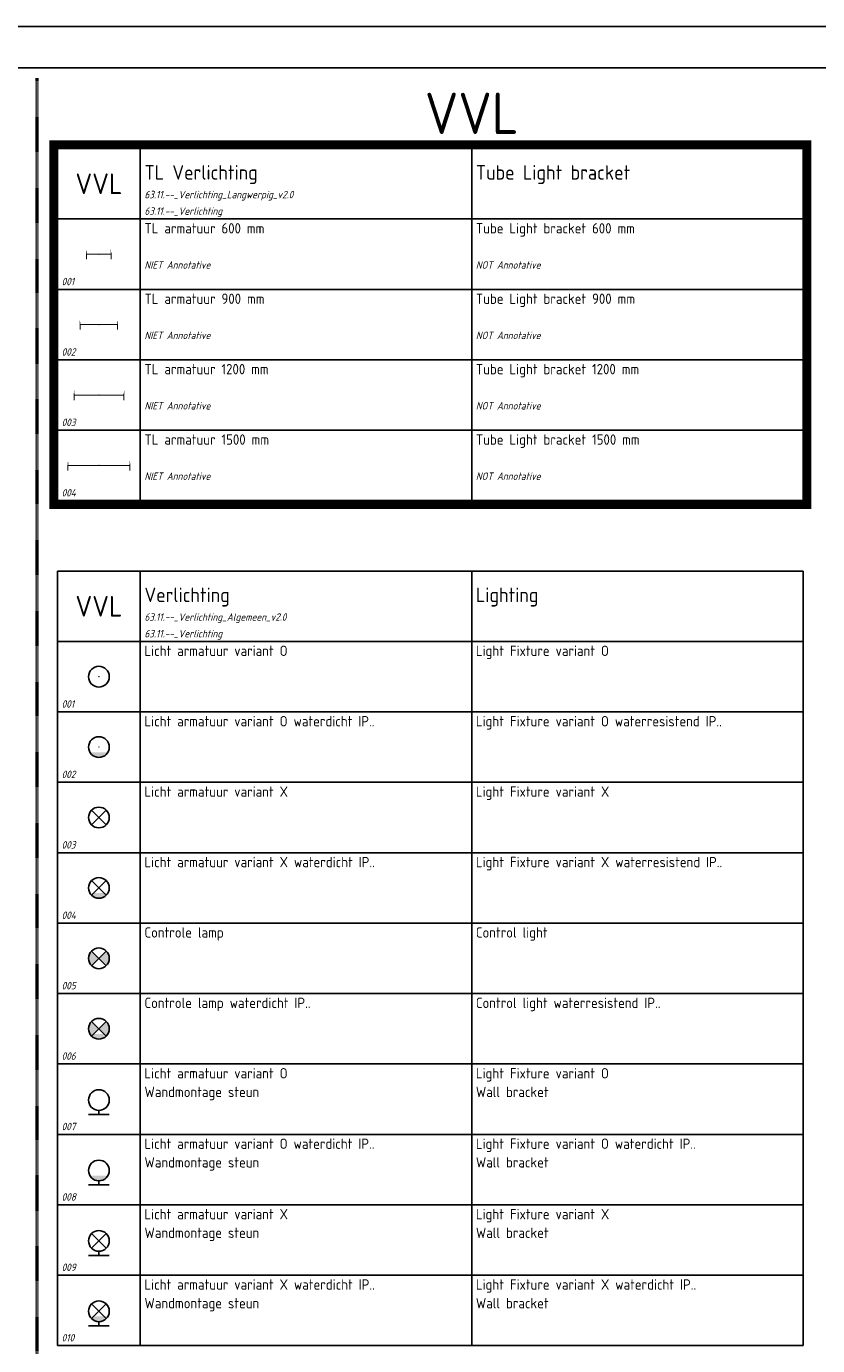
# Model space of a CAD drawing. Header units: millimetres. Extents: x 0 to 160900, y 0 to 84100.
# Tile 5 of 26: x 21250 to 40350, y 52250 to 84100. Entities that reach past the tile are written whole.
import ezdxf
from ezdxf.enums import TextEntityAlignment as Align

# ---------------------------------------------------------------- set-up
doc = ezdxf.new("R2010")
doc.units = ezdxf.units.MM
doc.header["$PDMODE"] = 35
doc.header["$PDSIZE"] = 1
doc.linetypes.add('RVB_ALG_1xLong_1xDot', pattern=[12, 6, -3, 0, -3])
doc.layers.add('63.11.--_Verlichting', color=3, linetype='Continuous')
doc.layers.add('RVB_ALG_RENVOOI', color=2, linetype='Continuous')
for name, color, linetype, plot, transparency in [('RVB_ALG_TEKENBLAD_HULP', 200, 'Continuous', False, 0.5), ('RVB_ALG_TEKENBLAD_POINTS', 200, 'Continuous', False, 0.5), ('RVB_ALG_VIEWPORT', 200, 'Continuous', False, 0.5)]:
    doc.layers.add(name, color=color, linetype=linetype, plot=plot, transparency=transparency)
doc.styles.add('RVB_TXT', font='isocp.shx')

# ---------------------------------------------------------------- blocks, each defined once
blk = doc.blocks.new('*U83')
at = {"color": 0, "linetype": 'Continuous', "lineweight": -2, "transparency": 16777216, "const_width": 25, "flags": 128}
for points in [[(-300, 125), (-300, -125)], [(300, 125), (300, -125)]]:
    blk.add_lwpolyline(points, close=True, dxfattribs=at)
blk.add_lwpolyline([(-300, 0), (300, 0)], dxfattribs=at)
at = {"layer": 'RVB_ALG_TEKENBLAD_HULP', "transparency": 16777216}
blk.add_point((0, 0), dxfattribs=at)
at = {"color": 2, "linetype": 'Continuous', "lineweight": -2, "transparency": 16777216, "style": 'RVB_TXT'}
blk.add_attdef('E_CODE', text='', height=250, dxfattribs=at).set_placement((-300, 300), align=Align.MIDDLE_CENTER)
at = {"color": 1, "linetype": 'Continuous', "lineweight": -2, "transparency": 16777216, "style": 'RVB_TXT'}
for tag, p in [('E_SLET', (300, 300)), ('E_VRD', (-300, -300)), ('E_GRP', (300, -300))]:
    blk.add_attdef(tag, text='', height=180, dxfattribs=at).set_placement(p, align=Align.MIDDLE_CENTER)
blk = doc.blocks.new('*U82')
at = {"color": 0, "linetype": 'Continuous', "lineweight": -2, "transparency": 16777216, "const_width": 25, "flags": 128}
for points in [[(-450, 125), (-450, -125)], [(450, 125), (450, -125)]]:
    blk.add_lwpolyline(points, close=True, dxfattribs=at)
blk.add_lwpolyline([(-450, 0), (450, 0)], dxfattribs=at)
at = {"layer": 'RVB_ALG_TEKENBLAD_HULP', "transparency": 16777216}
blk.add_point((0, 0), dxfattribs=at)
at = {"color": 2, "linetype": 'Continuous', "lineweight": -2, "transparency": 16777216, "style": 'RVB_TXT'}
blk.add_attdef('E_CODE', text='', height=250, dxfattribs=at).set_placement((-300, 300), align=Align.MIDDLE_CENTER)
at = {"color": 1, "linetype": 'Continuous', "lineweight": -2, "transparency": 16777216, "style": 'RVB_TXT'}
for tag, p in [('E_SLET', (300, 300)), ('E_VRD', (-300, -300)), ('E_GRP', (300, -300))]:
    blk.add_attdef(tag, text='', height=180, dxfattribs=at).set_placement(p, align=Align.MIDDLE_CENTER)
blk = doc.blocks.new('*U81')
at = {"color": 0, "linetype": 'Continuous', "lineweight": -2, "transparency": 16777216, "const_width": 25, "flags": 128}
for points in [[(-600, 125), (-600, -125)], [(600, 125), (600, -125)]]:
    blk.add_lwpolyline(points, close=True, dxfattribs=at)
blk.add_lwpolyline([(-600, 0), (600, 0)], dxfattribs=at)
at = {"layer": 'RVB_ALG_TEKENBLAD_HULP', "transparency": 16777216}
blk.add_point((0, 0), dxfattribs=at)
at = {"color": 2, "linetype": 'Continuous', "lineweight": -2, "transparency": 16777216, "style": 'RVB_TXT'}
blk.add_attdef('E_CODE', text='', height=250, dxfattribs=at).set_placement((-300, 300), align=Align.MIDDLE_CENTER)
at = {"color": 1, "linetype": 'Continuous', "lineweight": -2, "transparency": 16777216, "style": 'RVB_TXT'}
for tag, p in [('E_SLET', (300, 300)), ('E_VRD', (-300, -300)), ('E_GRP', (300, -300))]:
    blk.add_attdef(tag, text='', height=180, dxfattribs=at).set_placement(p, align=Align.MIDDLE_CENTER)
blk = doc.blocks.new('*U80')
at = {"color": 0, "linetype": 'Continuous', "lineweight": -2, "transparency": 16777216, "const_width": 25, "flags": 128}
for points in [[(-750, 125), (-750, -125)], [(750, 125), (750, -125)]]:
    blk.add_lwpolyline(points, close=True, dxfattribs=at)
blk.add_lwpolyline([(-750, 0), (750, 0)], dxfattribs=at)
at = {"layer": 'RVB_ALG_TEKENBLAD_HULP', "transparency": 16777216}
blk.add_point((0, 0), dxfattribs=at)
at = {"color": 2, "linetype": 'Continuous', "lineweight": -2, "transparency": 16777216, "style": 'RVB_TXT'}
blk.add_attdef('E_CODE', text='', height=250, dxfattribs=at).set_placement((-300, 300), align=Align.MIDDLE_CENTER)
at = {"color": 1, "linetype": 'Continuous', "lineweight": -2, "transparency": 16777216, "style": 'RVB_TXT'}
for tag, p in [('E_SLET', (300, 300)), ('E_VRD', (-300, -300)), ('E_GRP', (300, -300))]:
    blk.add_attdef(tag, text='', height=180, dxfattribs=at).set_placement(p, align=Align.MIDDLE_CENTER)
blk = doc.blocks.new('*U197')
at = {"color": 0, "linetype": 'Continuous', "lineweight": -2, "transparency": 16777216}
blk.add_circle((0, 0), 2.5, dxfattribs=at)
at = {"layer": 'RVB_ALG_TEKENBLAD_POINTS', "transparency": 16777216}
blk.add_point((0, 0), dxfattribs=at)
at = {"color": 2, "linetype": 'Continuous', "lineweight": -2, "transparency": 16777216, "style": 'RVB_TXT'}
blk.add_attdef('E_CODE', text='', height=2.5, dxfattribs=at).set_placement((6, 9), align=Align.MIDDLE_CENTER)
at = {"color": 1, "linetype": 'Continuous', "lineweight": -2, "transparency": 16777216, "style": 'RVB_TXT'}
for tag, p in [('E_VRD', (6, 6)), ('E_GRP', (6, 3)), ('E_SLET', (6, 0))]:
    blk.add_attdef(tag, text='', height=1.8, dxfattribs=at).set_placement(p, align=Align.MIDDLE_CENTER)
blk = doc.blocks.new('*U210')
at = {"linetype": 'Continuous', "lineweight": -2, "transparency": 16777216}
h = blk.add_hatch(color=1, dxfattribs=at)
h.dxf.hatch_style = 1
edge = h.paths.add_edge_path()
edge.add_arc((0, 0), 2.5, 210, 330, ccw=False)
edge.add_line((-2.17, -1.25), (2.17, -1.25))
at = {"color": 0, "linetype": 'Continuous', "lineweight": -2, "transparency": 16777216}
blk.add_circle((0, 0), 2.5, dxfattribs=at)
at = {"layer": 'RVB_ALG_TEKENBLAD_POINTS', "transparency": 16777216}
blk.add_point((0, 0), dxfattribs=at)
at = {"color": 2, "linetype": 'Continuous', "lineweight": -2, "transparency": 16777216, "style": 'RVB_TXT'}
blk.add_attdef('E_CODE', text='', height=2.5, dxfattribs=at).set_placement((6, 9), align=Align.MIDDLE_CENTER)
at = {"color": 1, "linetype": 'Continuous', "lineweight": -2, "transparency": 16777216, "style": 'RVB_TXT'}
for tag, p in [('E_VRD', (6, 6)), ('E_GRP', (6, 3)), ('E_SLET', (6, 0))]:
    blk.add_attdef(tag, text='', height=1.8, dxfattribs=at).set_placement(p, align=Align.MIDDLE_CENTER)
blk = doc.blocks.new('*U209')
at = {"color": 1, "linetype": 'Continuous', "lineweight": -2, "transparency": 16777216}
for p, q in [((-1.77, 1.77), (1.77, -1.77)), ((-1.77, -1.77), (1.77, 1.77))]:
    blk.add_line(p, q, dxfattribs=at)
at = {"color": 0, "linetype": 'Continuous', "lineweight": -2, "transparency": 16777216}
blk.add_circle((0, 0), 2.5, dxfattribs=at)
at = {"layer": 'RVB_ALG_TEKENBLAD_POINTS', "transparency": 16777216}
blk.add_point((0, 0), dxfattribs=at)
at = {"color": 2, "linetype": 'Continuous', "lineweight": -2, "transparency": 16777216, "style": 'RVB_TXT'}
blk.add_attdef('E_CODE', text='', height=2.5, dxfattribs=at).set_placement((6, 9), align=Align.MIDDLE_CENTER)
at = {"color": 1, "linetype": 'Continuous', "lineweight": -2, "transparency": 16777216, "style": 'RVB_TXT'}
for tag, p in [('E_VRD', (6, 6)), ('E_GRP', (6, 3)), ('E_SLET', (6, 0))]:
    blk.add_attdef(tag, text='', height=1.8, dxfattribs=at).set_placement(p, align=Align.MIDDLE_CENTER)
blk = doc.blocks.new('*U208')
at = {"linetype": 'Continuous', "lineweight": -2, "transparency": 16777216}
h = blk.add_hatch(color=1, dxfattribs=at)
h.dxf.hatch_style = 1
edge = h.paths.add_edge_path()
edge.add_arc((0, 0), 2.5, 210, 330, ccw=False)
edge.add_line((-2.17, -1.25), (2.17, -1.25))
at = {"color": 1, "linetype": 'Continuous', "lineweight": -2, "transparency": 16777216}
for p, q in [((-1.77, 1.77), (1.77, -1.77)), ((-1.77, -1.77), (1.77, 1.77))]:
    blk.add_line(p, q, dxfattribs=at)
at = {"color": 0, "linetype": 'Continuous', "lineweight": -2, "transparency": 16777216}
blk.add_circle((0, 0), 2.5, dxfattribs=at)
at = {"layer": 'RVB_ALG_TEKENBLAD_POINTS', "transparency": 16777216}
blk.add_point((0, 0), dxfattribs=at)
at = {"color": 2, "linetype": 'Continuous', "lineweight": -2, "transparency": 16777216, "style": 'RVB_TXT'}
blk.add_attdef('E_CODE', text='', height=2.5, dxfattribs=at).set_placement((6, 9), align=Align.MIDDLE_CENTER)
at = {"color": 1, "linetype": 'Continuous', "lineweight": -2, "transparency": 16777216, "style": 'RVB_TXT'}
for tag, p in [('E_VRD', (6, 6)), ('E_GRP', (6, 3)), ('E_SLET', (6, 0))]:
    blk.add_attdef(tag, text='', height=1.8, dxfattribs=at).set_placement(p, align=Align.MIDDLE_CENTER)
blk = doc.blocks.new('*U207')
at = {"linetype": 'Continuous', "lineweight": -2, "transparency": 16777216}
h = blk.add_hatch(color=1, dxfattribs=at)
h.dxf.hatch_style = 1
edge = h.paths.add_edge_path()
edge.add_line((-1.77, -1.77), (0, 0))
edge.add_line((0, 0), (-1.77, 1.77))
edge.add_arc((0, 0), 2.5, 135, 225)
edge = h.paths.add_edge_path()
edge.add_arc((0, 0), 2.5, 315, 405)
edge.add_line((1.77, 1.77), (0, 0))
edge.add_line((0, 0), (1.77, -1.77))
at = {"color": 1, "linetype": 'Continuous', "lineweight": -2, "transparency": 16777216}
for p, q in [((-1.77, 1.77), (1.77, -1.77)), ((-1.77, -1.77), (1.77, 1.77))]:
    blk.add_line(p, q, dxfattribs=at)
at = {"color": 0, "linetype": 'Continuous', "lineweight": -2, "transparency": 16777216}
blk.add_circle((0, 0), 2.5, dxfattribs=at)
at = {"layer": 'RVB_ALG_TEKENBLAD_POINTS', "transparency": 16777216}
blk.add_point((0, 0), dxfattribs=at)
at = {"color": 2, "linetype": 'Continuous', "lineweight": -2, "transparency": 16777216, "style": 'RVB_TXT'}
blk.add_attdef('E_CODE', text='', height=2.5, dxfattribs=at).set_placement((6, 9), align=Align.MIDDLE_CENTER)
at = {"color": 1, "linetype": 'Continuous', "lineweight": -2, "transparency": 16777216, "style": 'RVB_TXT'}
for tag, p in [('E_VRD', (6, 6)), ('E_GRP', (6, 3)), ('E_SLET', (6, 0))]:
    blk.add_attdef(tag, text='', height=1.8, dxfattribs=at).set_placement(p, align=Align.MIDDLE_CENTER)
blk = doc.blocks.new('*U206')
at = {"linetype": 'Continuous', "lineweight": -2, "transparency": 16777216}
h = blk.add_hatch(color=1, dxfattribs=at)
h.dxf.hatch_style = 1
edge = h.paths.add_edge_path()
edge.add_line((-1.77, -1.77), (0, 0))
edge.add_line((0, 0), (-1.77, 1.77))
edge.add_arc((0, 0), 2.5, 135, 225)
edge = h.paths.add_edge_path()
edge.add_arc((0, 0), 2.5, 315, 405)
edge.add_line((1.77, 1.77), (0, 0))
edge.add_line((0, 0), (1.77, -1.77))
h = blk.add_hatch(color=1, dxfattribs=at)
h.dxf.hatch_style = 1
edge = h.paths.add_edge_path()
edge.add_arc((0, 0), 2.5, 210, 330, ccw=False)
edge.add_line((-2.17, -1.25), (2.17, -1.25))
at = {"color": 1, "linetype": 'Continuous', "lineweight": -2, "transparency": 16777216}
for p, q in [((-1.77, 1.77), (1.77, -1.77)), ((-1.77, -1.77), (1.77, 1.77))]:
    blk.add_line(p, q, dxfattribs=at)
at = {"color": 0, "linetype": 'Continuous', "lineweight": -2, "transparency": 16777216}
blk.add_circle((0, 0), 2.5, dxfattribs=at)
at = {"layer": 'RVB_ALG_TEKENBLAD_POINTS', "transparency": 16777216}
blk.add_point((0, 0), dxfattribs=at)
at = {"color": 2, "linetype": 'Continuous', "lineweight": -2, "transparency": 16777216, "style": 'RVB_TXT'}
blk.add_attdef('E_CODE', text='', height=2.5, dxfattribs=at).set_placement((6, 9), align=Align.MIDDLE_CENTER)
at = {"color": 1, "linetype": 'Continuous', "lineweight": -2, "transparency": 16777216, "style": 'RVB_TXT'}
for tag, p in [('E_VRD', (6, 6)), ('E_GRP', (6, 3)), ('E_SLET', (6, 0))]:
    blk.add_attdef(tag, text='', height=1.8, dxfattribs=at).set_placement(p, align=Align.MIDDLE_CENTER)
blk = doc.blocks.new('*U205')
at = {"color": 0, "linetype": 'Continuous', "lineweight": -2, "transparency": 16777216}
for p, q in [((0, 1), (0, 0)), ((-2.5, 0), (2.5, 0))]:
    blk.add_line(p, q, dxfattribs=at)
blk.add_circle((0, 3.5), 2.5, dxfattribs=at)
at = {"layer": 'RVB_ALG_TEKENBLAD_POINTS', "transparency": 16777216}
blk.add_point((0, 0), dxfattribs=at)
at = {"color": 2, "linetype": 'Continuous', "lineweight": -2, "transparency": 16777216, "style": 'RVB_TXT'}
blk.add_attdef('E_CODE', text='', height=2.5, dxfattribs=at).set_placement((6, 9), align=Align.MIDDLE_CENTER)
at = {"color": 1, "linetype": 'Continuous', "lineweight": -2, "transparency": 16777216, "style": 'RVB_TXT'}
for tag, p in [('E_VRD', (6, 6)), ('E_GRP', (6, 3)), ('E_SLET', (6, 0))]:
    blk.add_attdef(tag, text='', height=1.8, dxfattribs=at).set_placement(p, align=Align.MIDDLE_CENTER)
blk = doc.blocks.new('*U204')
at = {"linetype": 'Continuous', "lineweight": -2, "transparency": 16777216}
h = blk.add_hatch(color=1, dxfattribs=at)
h.dxf.hatch_style = 1
edge = h.paths.add_edge_path()
edge.add_arc((0, 3.5), 2.5, 210, 330, ccw=False)
edge.add_line((-2.17, 2.25), (2.17, 2.25))
at = {"color": 0, "linetype": 'Continuous', "lineweight": -2, "transparency": 16777216}
for p, q in [((0, 1), (0, 0)), ((-2.5, 0), (2.5, 0))]:
    blk.add_line(p, q, dxfattribs=at)
blk.add_circle((0, 3.5), 2.5, dxfattribs=at)
at = {"layer": 'RVB_ALG_TEKENBLAD_POINTS', "transparency": 16777216}
blk.add_point((0, 0), dxfattribs=at)
at = {"color": 2, "linetype": 'Continuous', "lineweight": -2, "transparency": 16777216, "style": 'RVB_TXT'}
blk.add_attdef('E_CODE', text='', height=2.5, dxfattribs=at).set_placement((6, 9), align=Align.MIDDLE_CENTER)
at = {"color": 1, "linetype": 'Continuous', "lineweight": -2, "transparency": 16777216, "style": 'RVB_TXT'}
for tag, p in [('E_VRD', (6, 6)), ('E_GRP', (6, 3)), ('E_SLET', (6, 0))]:
    blk.add_attdef(tag, text='', height=1.8, dxfattribs=at).set_placement(p, align=Align.MIDDLE_CENTER)
blk = doc.blocks.new('*U203')
at = {"color": 1, "linetype": 'Continuous', "lineweight": -2, "transparency": 16777216}
for p, q in [((-1.77, 5.27), (1.77, 1.73)), ((-1.77, 1.73), (1.77, 5.27))]:
    blk.add_line(p, q, dxfattribs=at)
at = {"color": 0, "linetype": 'Continuous', "lineweight": -2, "transparency": 16777216}
for p, q in [((0, 1), (0, 0)), ((-2.5, 0), (2.5, 0))]:
    blk.add_line(p, q, dxfattribs=at)
blk.add_circle((0, 3.5), 2.5, dxfattribs=at)
at = {"layer": 'RVB_ALG_TEKENBLAD_POINTS', "transparency": 16777216}
blk.add_point((0, 0), dxfattribs=at)
at = {"color": 2, "linetype": 'Continuous', "lineweight": -2, "transparency": 16777216, "style": 'RVB_TXT'}
blk.add_attdef('E_CODE', text='', height=2.5, dxfattribs=at).set_placement((6, 9), align=Align.MIDDLE_CENTER)
at = {"color": 1, "linetype": 'Continuous', "lineweight": -2, "transparency": 16777216, "style": 'RVB_TXT'}
for tag, p in [('E_VRD', (6, 6)), ('E_GRP', (6, 3)), ('E_SLET', (6, 0))]:
    blk.add_attdef(tag, text='', height=1.8, dxfattribs=at).set_placement(p, align=Align.MIDDLE_CENTER)
blk = doc.blocks.new('*U202')
at = {"linetype": 'Continuous', "lineweight": -2, "transparency": 16777216}
h = blk.add_hatch(color=1, dxfattribs=at)
h.dxf.hatch_style = 1
edge = h.paths.add_edge_path()
edge.add_arc((0, 3.5), 2.5, 210, 330, ccw=False)
edge.add_line((-2.17, 2.25), (2.17, 2.25))
at = {"color": 1, "linetype": 'Continuous', "lineweight": -2, "transparency": 16777216}
for p, q in [((-1.77, 5.27), (1.77, 1.73)), ((-1.77, 1.73), (1.77, 5.27))]:
    blk.add_line(p, q, dxfattribs=at)
at = {"color": 0, "linetype": 'Continuous', "lineweight": -2, "transparency": 16777216}
for p, q in [((0, 1), (0, 0)), ((-2.5, 0), (2.5, 0))]:
    blk.add_line(p, q, dxfattribs=at)
blk.add_circle((0, 3.5), 2.5, dxfattribs=at)
at = {"layer": 'RVB_ALG_TEKENBLAD_POINTS', "transparency": 16777216}
blk.add_point((0, 0), dxfattribs=at)
at = {"color": 2, "linetype": 'Continuous', "lineweight": -2, "transparency": 16777216, "style": 'RVB_TXT'}
blk.add_attdef('E_CODE', text='', height=2.5, dxfattribs=at).set_placement((6, 9), align=Align.MIDDLE_CENTER)
at = {"color": 1, "linetype": 'Continuous', "lineweight": -2, "transparency": 16777216, "style": 'RVB_TXT'}
for tag, p in [('E_VRD', (6, 6)), ('E_GRP', (6, 3)), ('E_SLET', (6, 0))]:
    blk.add_attdef(tag, text='', height=1.8, dxfattribs=at).set_placement(p, align=Align.MIDDLE_CENTER)
blk = doc.blocks.new('*U75')
at = {"layer": 'RVB_ALG_RENVOOI', "linetype": 'Continuous', "transparency": 16777216}
for p, q in [((0, 0), (0, 1700)), ((10000, 1700), (0, 1700)), ((2000, 0), (2000, 1700)), ((10000, 0), (10000, 1700)), ((18000, 1700), (10000, 1700)), ((18000, 0), (18000, 1700)), ((10000, 0), (0, 0)), ((18000, 0), (10000, 0))]:
    blk.add_line(p, q, dxfattribs=at)
at = {"layer": 'RVB_ALG_RENVOOI', "color": 3, "linetype": 'Continuous', "lineweight": 35, "transparency": 16777216, "style": 'RVB_TXT'}
for tag, p in [('E_TITEL_NL', (2100, 950)), ('E_TITEL_EN', (10100, 950))]:
    blk.add_attdef(tag, p, '', height=350, dxfattribs=at)
at = {"layer": 'RVB_ALG_RENVOOI', "color": 4, "linetype": 'Continuous', "lineweight": 50, "transparency": 16777216, "style": 'RVB_TXT'}
blk.add_attdef('E_ICODE', text='', height=500, dxfattribs=at).set_placement((1000, 850), align=Align.MIDDLE_CENTER)
at = {"layer": 'RVB_ALG_RENVOOI', "color": 254, "linetype": 'Continuous', "lineweight": 18, "transparency": 16777216, "style": 'RVB_TXT', "oblique": 15}
for tag, p in [('E_BLOCK', (2100, 500)), ('E_LAYER', (2100, 100))]:
    blk.add_attdef(tag, p, '', height=180, dxfattribs=at)
blk = doc.blocks.new('*U73')
at = {"layer": 'RVB_ALG_RENVOOI', "linetype": 'Continuous', "transparency": 16777216}
for p, q in [((0, 0), (0, 1700)), ((10000, 1700), (0, 1700)), ((2000, 0), (2000, 1700)), ((10000, 0), (10000, 1700)), ((18000, 1700), (10000, 1700)), ((18000, 0), (18000, 1700)), ((10000, 0), (0, 0)), ((18000, 0), (10000, 0))]:
    blk.add_line(p, q, dxfattribs=at)
at = {"layer": 'RVB_ALG_RENVOOI', "color": 2, "linetype": 'Continuous', "lineweight": 25, "transparency": 16777216, "style": 'RVB_TXT'}
for tag, p in [('E_OMS_NL_1', (2100, 1350)), ('E_OMS_EN_1', (10100, 1350)), ('E_OMS_NL_2', (2100, 900)), ('E_OMS_EN_2', (10100, 900))]:
    blk.add_attdef(tag, p, '', height=250, dxfattribs=at)
at = {"layer": 'RVB_ALG_RENVOOI', "color": 210, "linetype": 'Continuous', "lineweight": 18, "transparency": 16777216, "style": 'RVB_TXT', "oblique": 15}
for tag, p in [('E_OPM_NL_1', (2100, 500)), ('E_OPM_EN_1', (10100, 500)), ('E_OPM_NL_2', (2100, 100)), ('E_OPM_EN_2', (10100, 100))]:
    blk.add_attdef(tag, p, '', height=180, dxfattribs=at)
at = {"layer": 'RVB_ALG_RENVOOI', "color": 254, "linetype": 'Continuous', "lineweight": 18, "transparency": 16777216, "style": 'RVB_TXT', "oblique": 15}
blk.add_attdef('E_SYM_NR', (100, 100), '', height=180, dxfattribs=at)
blk = doc.blocks.new('*U91')
at = {"layer": 'RVB_ALG_VIEWPORT', "linetype": 'Continuous'}
for points in [[(-1609, 841), (-1609, 0), (0, 0), (0, 841)], [(-10, 10), (-1599, 10), (-1599, 831), (-10, 831)]]:
    blk.add_lwpolyline(points, close=True, dxfattribs=at)

msp = doc.modelspace()

# ---------------------------------------------------------------- linework, layer by layer
at = {"layer": 'RVB_ALG_RENVOOI', "color": 4, "linetype": 'RVB_ALG_1xLong_1xDot', "lineweight": 50, "flags": 128}
msp.add_lwpolyline([(21500, 82850), (21500, 1250)], dxfattribs=at)
at = {"layer": 'RVB_ALG_RENVOOI', "color": 90, "transparency": 16777216, "const_width": 200}
msp.add_lwpolyline([(21900, 81250), (40100, 81250), (40100, 72550), (21900, 72550)], close=True, dxfattribs=at)

# ---------------------------------------------------------------- block references
at = {"layer": '63.11.--_Verlichting', "transparency": 16777216}
for name, p in [('*U83', (23000, 78600)), ('*U82', (23000, 76900)), ('*U81', (23000, 75200)), ('*U80', (23000, 73500))]:
    msp.add_blockref(name, p, dxfattribs=at)
at = {"layer": '63.11.--_Verlichting', "transparency": 16777216, "xscale": 100, "yscale": 100, "zscale": 100}
for name, p in [('*U197', (23000, 68400)), ('*U210', (23000, 66700)), ('*U209', (23000, 65000)), ('*U208', (23000, 63300)), ('*U207', (23000, 61600)), ('*U206', (23000, 59900)), ('*U205', (23000, 57828)), ('*U204', (23000, 56128)), ('*U203', (23000, 54428)), ('*U202', (23000, 52728))]:
    msp.add_blockref(name, p, dxfattribs=at)
at = {"layer": 'RVB_ALG_RENVOOI'}
for name, p, values in [('*U75', (22000, 79450), {'E_TITEL_NL': 'TL Verlichting', 'E_TITEL_EN': 'Tube Light bracket', 'E_ICODE': 'VVL', 'E_BLOCK': '63.11.--_Verlichting_Langwerpig_v2.0', 'E_LAYER': '63.11.--_Verlichting'}), ('*U73', (22000, 77750), {'E_OMS_NL_1': 'TL armatuur 600 mm', 'E_OPM_NL_1': 'NIET Annotative', 'E_OMS_EN_1': 'Tube Light bracket 600 mm', 'E_OPM_EN_1': 'NOT Annotative', 'E_SYM_NR': '001'}), ('*U73', (22000, 76050), {'E_OMS_NL_1': 'TL armatuur 900 mm', 'E_OPM_NL_1': 'NIET Annotative', 'E_OMS_EN_1': 'Tube Light bracket 900 mm', 'E_OPM_EN_1': 'NOT Annotative', 'E_SYM_NR': '002'}), ('*U73', (22000, 74350), {'E_OMS_NL_1': 'TL armatuur 1200 mm', 'E_OPM_NL_1': 'NIET Annotative', 'E_OMS_EN_1': 'Tube Light bracket 1200 mm', 'E_OPM_EN_1': 'NOT Annotative', 'E_SYM_NR': '003'}), ('*U73', (22000, 72650), {'E_OMS_NL_1': 'TL armatuur 1500 mm', 'E_OPM_NL_1': 'NIET Annotative', 'E_OMS_EN_1': 'Tube Light bracket 1500 mm', 'E_OPM_EN_1': 'NOT Annotative', 'E_SYM_NR': '004'}), ('*U75', (22000, 69250), {'E_TITEL_NL': 'Verlichting', 'E_TITEL_EN': 'Lighting', 'E_ICODE': 'VVL', 'E_BLOCK': '63.11.--_Verlichting_Algemeen_v2.0', 'E_LAYER': '63.11.--_Verlichting'}), ('*U73', (22000, 67550), {'E_OMS_NL_1': 'Licht armatuur variant O', 'E_OMS_EN_1': 'Light Fixture variant O', 'E_SYM_NR': '001'}), ('*U73', (22000, 65850), {'E_OMS_NL_1': 'Licht armatuur variant O waterdicht IP..', 'E_OMS_EN_1': 'Light Fixture variant O waterresistend IP..', 'E_SYM_NR': '002'}), ('*U73', (22000, 64150), {'E_OMS_NL_1': 'Licht armatuur variant X', 'E_OMS_EN_1': 'Light Fixture variant X', 'E_SYM_NR': '003'}), ('*U73', (22000, 62450), {'E_OMS_NL_1': 'Licht armatuur variant X waterdicht IP..', 'E_OMS_EN_1': 'Light Fixture variant X waterresistend IP..', 'E_SYM_NR': '004'}), ('*U73', (22000, 60750), {'E_OMS_NL_1': 'Controle lamp', 'E_OMS_EN_1': 'Control light', 'E_SYM_NR': '005'}), ('*U73', (22000, 59050), {'E_OMS_NL_1': 'Controle lamp waterdicht IP..', 'E_OMS_EN_1': 'Control light waterresistend IP..', 'E_SYM_NR': '006'}), ('*U73', (22000, 57350), {'E_OMS_NL_1': 'Licht armatuur variant O', 'E_OMS_NL_2': 'Wandmontage steun', 'E_OMS_EN_1': 'Light Fixture variant O', 'E_OMS_EN_2': 'Wall bracket', 'E_SYM_NR': '007'}), ('*U73', (22000, 55650), {'E_OMS_NL_1': 'Licht armatuur variant O waterdicht IP..', 'E_OMS_NL_2': 'Wandmontage steun', 'E_OMS_EN_1': 'Light Fixture variant O waterdicht IP..', 'E_OMS_EN_2': 'Wall bracket', 'E_SYM_NR': '008'}), ('*U73', (22000, 53950), {'E_OMS_NL_1': 'Licht armatuur variant X', 'E_OMS_NL_2': 'Wandmontage steun', 'E_OMS_EN_1': 'Light Fixture variant X', 'E_OMS_EN_2': 'Wall bracket', 'E_SYM_NR': '009'}), ('*U73', (22000, 52250), {'E_OMS_NL_1': 'Licht armatuur variant X waterdicht IP..', 'E_OMS_NL_2': 'Wandmontage steun', 'E_OMS_EN_1': 'Light Fixture variant X waterdicht IP..', 'E_OMS_EN_2': 'Wall bracket', 'E_SYM_NR': '010'})]:
    msp.add_blockref(name, p, dxfattribs=at).add_auto_attribs(values)
at = {"layer": 'RVB_ALG_VIEWPORT', "xscale": 100, "yscale": 100, "zscale": 100}
msp.add_blockref('*U91', (160900, 0), dxfattribs=at)

# ---------------------------------------------------------------- texts
at = {"layer": 'RVB_ALG_RENVOOI', "color": 6, "style": 'RVB_TXT'}
msp.add_text('VVL', height=1000, dxfattribs=at).set_placement((32000, 81200), align=Align.BOTTOM_CENTER)

doc.saveas('drawing.dxf')
